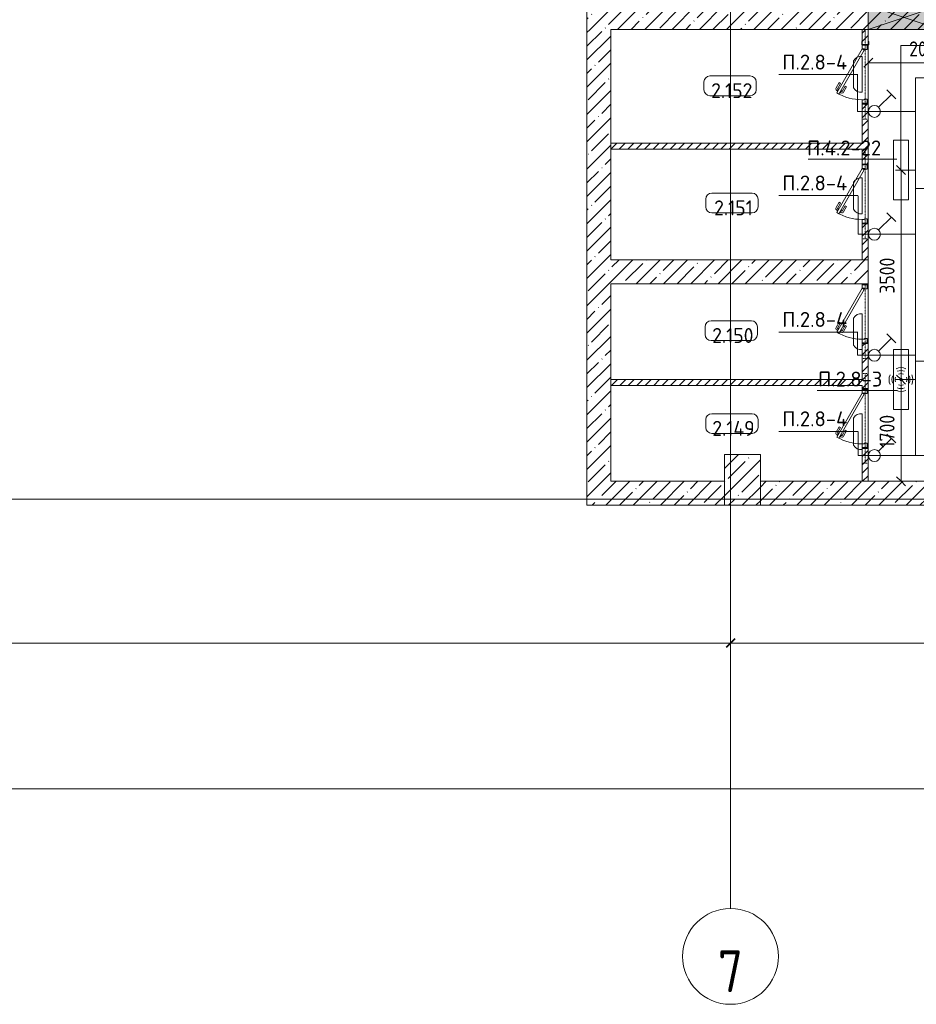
# Model space of a CAD drawing. Header units: millimetres. Extents: x -32229 to 288056, y -13689 to 125138.
# Tile 184 of 193: x 74730 to 89709, y -13689 to 2763. Entities that reach past the tile are written whole.
import ezdxf

# ---------------------------------------------------------------- set-up
doc = ezdxf.new("R2010")
doc.units = ezdxf.units.MM
doc.linetypes.add('3_ Штрих_ 1 х 1 мм', pattern=[2, 1, -1])
doc.linetypes.add('ADSK_Линия сетки', pattern=[25, 20, -2.5, 0, -2.5])
for name, color, linetype, lineweight in [('A-ANNO-DIMS', 7, 'Continuous', 9), ('A-ANNO-DIMS-200', 7, 'Continuous', 9), ('A-ANNO-NOTE', 7, 'Continuous', 18), ('A-AREA-IDEN', 7, 'Continuous', 9), ('A-DETL-THIN', 7, 'Continuous', 9), ('A-DOOR', 7, 'Continuous', 18), ('A-DOOR-FRAM', 7, 'Continuous', 9), ('A-FLOR', 7, 'Continuous', 18), ('A-GLAZ', 7, 'Continuous', 18), ('A-WALL', 7, 'Continuous', 18), ('A-WALL-PATT', 7, 'Continuous', 40), ('G-ANNO-TEXT', 7, 'Continuous', 9), ('I-WALL', 7, 'Continuous', 18), ('S-BEAM', 7, 'Continuous', 18), ('S-COLS', 7, 'Continuous', 18), ('S-GRID', 7, 'Continuous', 9), ('S-GRID-IDEN', 7, 'Continuous', 9)]:
    doc.layers.add(name, color=color, linetype=linetype, lineweight=lineweight)
doc.layers.add('A-DETL', color=7, linetype='Continuous', lineweight=9, true_color=0x00a600)
doc.styles.add('GOST Common_2', font='GOST_Common.ttf', dxfattribs={"width": 0.9, "height": 700})
doc.styles.add('GOST Common_3', font='GOST_Common.ttf', dxfattribs={"width": 0.9, "height": 250})
doc.styles.add('GOST Common_4', font='GOST_Common.ttf', dxfattribs={"height": 250})
doc.styles.add('GOST Common_5', font='GOST_Common.ttf', dxfattribs={"width": 0.9, "height": 700})
doc.styles.add('ISOCPEUR', font='isocpeur.ttf', dxfattribs={"height": 250})
doc.dimstyles.new('ADSK_Основной_3_5_мм', dxfattribs={"dimscale": 304.8, "dimtxt": 704.000497, "dimasz": 0.492126, "dimexe": 0.984252, "dimexo": 0.984252, "dimgap": 0.19685, "dimtad": 1, "dimdec": 0, "dimdsep": 46, "dimtxsty": 'GOST Common_5', "dimblk1": 'OBLIQUE', "dimblk2": 'OBLIQUE', "dimsah": 1, "dimcen": 0.09, "dimdle": 0.984252, "dimazin": 2, "dimtfac": 1, "dimtdec": 4, "dimtix": 1, "dimtmove": 0, "dimatfit": 3, "dimfxl": 1, "dimtvp": 1, "dimtolj": 1, "dimtzin": 0, "dimarcsym": 2})
doc.dimstyles.new('ГОСТ_2_5_мм2_1', dxfattribs={"dimscale": 304.8, "dimtxt": 251.428749, "dimasz": 0.492126, "dimexe": 0.492126, "dimexo": 0.656168, "dimgap": 0.098425, "dimtad": 1, "dimdec": 0, "dimdsep": 46, "dimtxsty": 'GOST Common_3', "dimblk1": 'OBLIQUE', "dimblk2": 'OBLIQUE', "dimsah": 1, "dimcen": 0.09, "dimazin": 2, "dimtfac": 1, "dimtdec": 4, "dimtix": 1, "dimtmove": 0, "dimatfit": 3, "dimfxl": 1, "dimtvp": 1, "dimtolj": 1, "dimtzin": 0, "dimarcsym": 2})
pattern_1 = [(45, (0, 0), (-70.71068, 70.71068), [])]
pattern_2 = [(45, (0, 0), (-228.0985, 228.0985), []), (45, (228.1, 0), (-228.0985, 228.0985), [403.225, -80.645, 6.706, -73.939])]

# ---------------------------------------------------------------- blocks, each defined once
blk = doc.blocks.new('АР_Дверь однопольная - 1000х2100h_850__Кладовая-4711580--02 ЭО')
at = {"layer": 'A-DOOR', "color": 253, "lineweight": 13, "true_color": 0xaaaaaa}
for p, q in [((-311, 475), (-331, 440)), ((-331, 440), (405, 15)), ((425, 50), (-311, 475)), ((405, 15), (425, 50))]:
    blk.add_line(p, q, dxfattribs=at)
at = {"layer": 'A-DOOR', "color": 253, "lineweight": 5, "true_color": 0xaaaaaa}
for p, q in [((-309, 428), (-313, 421)), ((-313, 421), (-270, 396)), ((-303, 415), (-309, 404)), ((-209, 312), (-298, 363)), ((-289, 463), (-285, 469)), ((-281, 402), (-287, 392)), ((-285, 469), (-242, 444)), ((-196, 334), (-285, 385)), ((-275, 463), (-269, 474)), ((-270, 396), (-266, 403)), ((-253, 451), (-247, 461)), ((-242, 444), (-246, 438)), ((-151, 412), (-240, 463)), ((-139, 433), (-228, 485)), ((-196, 334), (-209, 312)), ((-151, 412), (-139, 433))]:
    blk.add_line(p, q, dxfattribs=at)
for centre, radius, start, end in [((425, 50), 850, 150, 180), ((-283, 389), 30, 150, 240), ((-283, 389), 4.99, 150, 240), ((-243, 459), 30, 60, 150), ((-243, 459), 4.99, 60, 150)]:
    blk.add_arc(centre, radius, start, end, dxfattribs=at)
at = {"layer": 'A-DOOR-FRAM', "color": 253, "lineweight": 13, "true_color": 0xaaaaaa}
for p, q in [((-485, 50), (-500, 50)), ((-425, 50), (-485, 50)), ((-485, 50), (-485, -30)), ((-425, 10), (-425, 50)), ((-415, 10), (-425, 10)), ((-415, -30), (-415, 10)), ((425, 10), (415, 10)), ((415, 10), (415, -30)), ((485, 50), (425, 50)), ((425, 50), (425, 10)), ((485, -30), (485, 50)), ((485, 50), (500, 50)), ((-485, -30), (-500, -30)), ((-485, -30), (-415, -30)), ((415, -30), (485, -30)), ((485, -30), (500, -30))]:
    blk.add_line(p, q, dxfattribs=at)
blk = doc.blocks.new('АР_Дверь однопольная - 1000х2100h_850__Кладовая-4711548--02 ЭО')
at = {"layer": 'A-DOOR', "color": 253, "lineweight": 13, "true_color": 0xaaaaaa}
for p, q in [((-311, 475), (-331, 440)), ((-331, 440), (405, 15)), ((425, 50), (-311, 475)), ((405, 15), (425, 50))]:
    blk.add_line(p, q, dxfattribs=at)
at = {"layer": 'A-DOOR', "color": 253, "lineweight": 5, "true_color": 0xaaaaaa}
for p, q in [((-309, 428), (-313, 421)), ((-313, 421), (-270, 396)), ((-303, 415), (-309, 404)), ((-209, 312), (-298, 363)), ((-289, 463), (-285, 469)), ((-281, 402), (-287, 392)), ((-285, 469), (-242, 444)), ((-196, 334), (-285, 385)), ((-275, 463), (-269, 474)), ((-270, 396), (-266, 403)), ((-253, 451), (-247, 461)), ((-242, 444), (-246, 438)), ((-151, 412), (-240, 463)), ((-139, 433), (-228, 485)), ((-196, 334), (-209, 312)), ((-151, 412), (-139, 433))]:
    blk.add_line(p, q, dxfattribs=at)
for centre, radius, start, end in [((425, 50), 850, 150, 180), ((-283, 389), 30, 150, 240), ((-283, 389), 4.99, 150, 240), ((-243, 459), 30, 60, 150), ((-243, 459), 4.99, 60, 150)]:
    blk.add_arc(centre, radius, start, end, dxfattribs=at)
at = {"layer": 'A-DOOR-FRAM', "color": 253, "lineweight": 13, "true_color": 0xaaaaaa}
for p, q in [((-485, 50), (-500, 50)), ((-425, 50), (-485, 50)), ((-485, 50), (-485, -30)), ((-425, 10), (-425, 50)), ((-415, 10), (-425, 10)), ((-415, -30), (-415, 10)), ((425, 10), (415, 10)), ((415, 10), (415, -30)), ((485, 50), (425, 50)), ((425, 50), (425, 10)), ((485, -30), (485, 50)), ((485, 50), (500, 50)), ((-485, -30), (-500, -30)), ((-485, -30), (-415, -30)), ((415, -30), (485, -30)), ((485, -30), (500, -30))]:
    blk.add_line(p, q, dxfattribs=at)
blk = doc.blocks.new('АР_Дверь однопольная - 1000х2100h_850__Кладовая-6079235--02 ЭО')
at = {"layer": 'A-DOOR', "color": 253, "lineweight": 13, "true_color": 0xaaaaaa}
for p, q in [((-311, 475), (-331, 440)), ((-331, 440), (405, 15)), ((425, 50), (-311, 475)), ((405, 15), (425, 50))]:
    blk.add_line(p, q, dxfattribs=at)
at = {"layer": 'A-DOOR', "color": 253, "lineweight": 5, "true_color": 0xaaaaaa}
for p, q in [((-309, 428), (-313, 421)), ((-313, 421), (-270, 396)), ((-303, 415), (-309, 404)), ((-209, 312), (-298, 363)), ((-289, 463), (-285, 469)), ((-281, 402), (-287, 392)), ((-285, 469), (-242, 444)), ((-196, 334), (-285, 385)), ((-275, 463), (-269, 474)), ((-270, 396), (-266, 403)), ((-253, 451), (-247, 461)), ((-242, 444), (-246, 438)), ((-151, 412), (-240, 463)), ((-139, 433), (-228, 485)), ((-196, 334), (-209, 312)), ((-151, 412), (-139, 433))]:
    blk.add_line(p, q, dxfattribs=at)
for centre, radius, start, end in [((425, 50), 850, 150, 180), ((-283, 389), 30, 150, 240), ((-283, 389), 4.99, 150, 240), ((-243, 459), 30, 60, 150), ((-243, 459), 4.99, 60, 150)]:
    blk.add_arc(centre, radius, start, end, dxfattribs=at)
at = {"layer": 'A-DOOR-FRAM', "color": 253, "lineweight": 13, "true_color": 0xaaaaaa}
for p, q in [((-485, 50), (-500, 50)), ((-425, 50), (-485, 50)), ((-485, 50), (-485, -30)), ((-425, 10), (-425, 50)), ((-415, 10), (-425, 10)), ((-415, -30), (-415, 10)), ((425, 10), (415, 10)), ((415, 10), (415, -30)), ((485, 50), (425, 50)), ((425, 50), (425, 10)), ((485, -30), (485, 50)), ((485, 50), (500, 50)), ((-485, -30), (-500, -30)), ((-485, -30), (-415, -30)), ((415, -30), (485, -30)), ((485, -30), (500, -30))]:
    blk.add_line(p, q, dxfattribs=at)
blk = doc.blocks.new('АР_Отверстие прямоугольное - ОВВ-4239225--02 ЭО')
at = {"layer": 'A-GLAZ', "lineweight": 13, "true_color": 0xf0f0f0}
blk.add_hatch(color=7, dxfattribs=at).paths.add_polyline_path([(-475, 200), (-475, -200), (725, -200), (725, 200), (286, 200)])
at = {"layer": 'A-GLAZ', "color": 253, "lineweight": 5, "true_color": 0xaaaaaa}
for p, q in [((725, 200), (-475, -200)), ((-475, 200), (725, -200))]:
    blk.add_line(p, q, dxfattribs=at)
at = {"layer": 'A-GLAZ', "color": 253, "lineweight": 13, "true_color": 0xaaaaaa}
for p, q in [((725, 200), (-475, 200)), ((-475, 200), (-475, -200)), ((-475, 200), (-475, -200)), ((725, -200), (725, 200)), ((725, 200), (725, -200)), ((-475, -200), (725, -200))]:
    blk.add_line(p, q, dxfattribs=at)
blk = doc.blocks.new('АР_Перемычка - 100_Уx1_75x5__Оп_250_125x80x5_-250_-6370392--02 ЭО')
at = {"layer": 'S-BEAM', "color": 9, "linetype": '3_ Штрих_ 1 х 1 мм', "lineweight": 15, "true_color": 0xc4c4c4}
for p, q in [((-750, 50), (-750, -50)), ((750, 50), (750, -50)), ((-750, 0), (750, 0))]:
    blk.add_line(p, q, dxfattribs=at)
blk = doc.blocks.new('АР_Перемычка - 100_Уx1_75x5__250-250-6683530--02 ЭО')
at = {"layer": 'S-BEAM', "color": 9, "linetype": '3_ Штрих_ 1 х 1 мм', "lineweight": 15, "true_color": 0xc4c4c4}
for p, q in [((-750, 50), (-750, -50)), ((750, 50), (750, -50)), ((-750, 0), (750, 0))]:
    blk.add_line(p, q, dxfattribs=at)
blk = doc.blocks.new('АР_Перемычка - 100_Уx1_75x5__Оп_250-0_125x80x5_-6370712--02 ЭО')
at = {"layer": 'S-BEAM', "color": 9, "linetype": '3_ Штрих_ 1 х 1 мм', "lineweight": 15, "true_color": 0xc4c4c4}
for p, q in [((-750, 50), (-750, -50)), ((500, 50), (500, -50)), ((-750, 0), (500, 0))]:
    blk.add_line(p, q, dxfattribs=at)
blk = doc.blocks.new('АР_Фахверк_ _Швеллер полки параллельные_ - 12П-5787732--02 ЭО')
at = {"layer": 'S-COLS', "lineweight": 15, "true_color": 0xaaaaaa}
blk.add_hatch(color=253, dxfattribs=at).paths.add_polyline_path([(35, -60), (35, -52), (-12, -52), (-12, 52), (35, 52), (35, 60), (-17, 60), (-17, -60)])
at = {"layer": 'S-COLS', "color": 253, "lineweight": 15, "true_color": 0xaaaaaa}
for p, q in [((35, 60), (-17, 60)), ((-17, 60), (-17, -60)), ((-12, -52), (-12, 52)), ((-12, 52), (35, 52)), ((35, 52), (35, 60)), ((-17, -60), (35, -60)), ((35, -52), (-12, -52)), ((35, -60), (35, -52))]:
    blk.add_line(p, q, dxfattribs=at)
blk = doc.blocks.new('Наметкина 10_РД_АР_П_rvt-1--02 ЭО')
at = {"layer": 'A-WALL-PATT', "lineweight": 5, "true_color": 0xaaaaaa}
h = blk.add_hatch(dxfattribs=at)
h.set_pattern_fill('FP_3', color=253, style=0, pattern_type=2)
h.set_pattern_definition(pattern_2)
h.paths.add_polyline_path([(84505, 2600), (84505, 30150), (84205, 30150), (84205, 2600)])
h = blk.add_hatch(dxfattribs=at)
h.set_pattern_fill('FP_3', color=253, style=0, pattern_type=2)
h.set_pattern_definition(pattern_2)
h.paths.add_polyline_path([(92555, 2600), (94955, 2600), (94955, 3000), (84505, 3000), (84505, 2600), (91655, 2600)])
h = blk.add_hatch(dxfattribs=at)
h.set_pattern_fill('FP_3', color=253, style=0, pattern_type=2)
h.set_pattern_definition(pattern_2)
h.paths.add_polyline_path([(84205, -4950), (84605, -4950), (84605, 2600), (84205, 2600)])
h = blk.add_hatch(dxfattribs=at)
h.set_pattern_fill('FP_2', color=253, style=0, pattern_type=2)
h.set_pattern_definition(pattern_1)
h.paths.add_polyline_path([(88905, -1250), (88905, -650), (88805, -650), (88805, -1250)])
h.paths.add_polyline_path([(88905, 350), (88905, 1350), (88805, 1350), (88805, 350)])
h.paths.add_polyline_path([(88905, 2350), (88905, 2600), (88805, 2600), (88805, 2350), (88905, 2350)])
h = blk.add_hatch(dxfattribs=at)
h.set_pattern_fill('FP_2', color=253, style=0, pattern_type=2)
h.set_pattern_definition(pattern_1)
h.paths.add_polyline_path([(88805, 600), (88805, 700), (84605, 700), (84605, 600), (88045, 600)])
h = blk.add_hatch(dxfattribs=at)
h.set_pattern_fill('FP_3', color=253, style=0, pattern_type=2)
h.set_pattern_definition(pattern_2)
h.paths.add_polyline_path([(88045, -1650), (88905, -1650), (88905, -1250), (84605, -1250), (84605, -1650), (85445, -1650)])
h = blk.add_hatch(dxfattribs=at)
h.set_pattern_fill('FP_2', color=253, style=0, pattern_type=2)
h.set_pattern_definition(pattern_1)
h.paths.add_polyline_path([(88905, -4950), (88905, -4400), (88805, -4400), (88805, -4950)])
h.paths.add_polyline_path([(88805, -3400), (88905, -3400), (88905, -2650), (88805, -2650), (88805, -3350)])
h = blk.add_hatch(dxfattribs=at)
h.set_pattern_fill('FP_2', color=253, style=0, pattern_type=2)
h.set_pattern_definition(pattern_1)
h.paths.add_polyline_path([(88805, -3350), (88805, -3250), (84605, -3250), (84605, -3350), (88045, -3350)])
h = blk.add_hatch(dxfattribs=at)
h.set_pattern_fill('FP_3', color=253, style=0, pattern_type=2)
h.set_pattern_definition(pattern_2)
h.paths.add_polyline_path([(86505, -5350), (86505, -4950), (84205, -4950), (84205, -5350), (85445, -5350)])
h = blk.add_hatch(dxfattribs=at)
h.set_pattern_fill('FP_3', color=253, style=0, pattern_type=2)
h.set_pattern_definition(pattern_2)
h.paths.add_polyline_path([(91005, -5350), (91005, -4950), (87105, -4950), (87105, -5350), (90644, -5350)])
at = {"layer": 'S-COLS', "lineweight": 5, "true_color": 0xaaaaaa}
h = blk.add_hatch(dxfattribs=at)
h.set_pattern_fill('FP_3', color=253, style=0, pattern_type=2)
h.set_pattern_definition(pattern_2)
h.paths.add_polyline_path([(87105, -5350), (87105, -4500), (86505, -4500), (86505, -5350)])
at = {"layer": 'A-FLOR', "color": 253, "lineweight": 13, "true_color": 0xaaaaaa}
for p, q in [((88905, 2600), (88905, 2350)), ((88905, 2346), (88905, 1350)), ((88905, 1350), (88905, 2346)), ((88905, 1350), (88905, 543)), ((88905, 350), (88905, -650)), ((88905, -650), (88905, 350)), ((88905, -1650), (88905, -2650)), ((88905, -2650), (88905, -1650)), ((88905, -3400), (88905, -4400)), ((88905, -4400), (88905, -3400))]:
    blk.add_line(p, q, dxfattribs=at)
at = {"layer": 'A-WALL', "color": 253, "lineweight": 13, "true_color": 0xaaaaaa}
for p, q in [((84205, 30150), (84205, 2600)), ((84205, 2600), (84205, -4950)), ((84605, 2600), (88905, 2600)), ((84605, -1250), (84605, 2600)), ((88905, 2600), (90105, 2600)), ((88905, -1250), (84605, -1250)), ((88905, -1650), (88905, -1250)), ((84605, -4950), (84605, -1650)), ((84605, -1650), (88905, -1650)), ((84205, -4950), (84205, -5350)), ((86505, -4950), (84605, -4950)), ((86505, -5350), (86505, -4950)), ((91005, -4950), (87105, -4950)), ((87105, -4950), (87105, -5350)), ((84205, -5350), (86505, -5350)), ((87105, -5350), (91005, -5350))]:
    blk.add_line(p, q, dxfattribs=at)
at = {"layer": 'I-WALL', "color": 253, "lineweight": 13, "true_color": 0xaaaaaa}
for p, q in [((88805, 2600), (88805, 2350)), ((88905, 2600), (88805, 2600)), ((88905, 2350), (88905, 2600)), ((88805, 1350), (88805, 700)), ((88905, 1350), (88805, 1350)), ((88905, 350), (88905, 1350)), ((88805, 700), (84605, 700)), ((84605, 700), (84605, 600)), ((84605, 600), (88805, 600)), ((88805, 600), (88805, 350)), ((88805, 350), (88905, 350)), ((88805, -650), (88805, -1250)), ((88905, -650), (88805, -650)), ((88905, -1250), (88905, -650)), ((88805, -1250), (88905, -1250)), ((88805, -2650), (88805, -3250)), ((88905, -2650), (88805, -2650)), ((88905, -3400), (88905, -2650)), ((88805, -3250), (84605, -3250)), ((84605, -3250), (84605, -3350)), ((84605, -3350), (88805, -3350)), ((88805, -3350), (88805, -3400)), ((88805, -3400), (88905, -3400)), ((88805, -4400), (88805, -4950)), ((88905, -4400), (88805, -4400)), ((88905, -4950), (88905, -4400)), ((88805, -4950), (88905, -4950))]:
    blk.add_line(p, q, dxfattribs=at)
at = {"layer": 'S-COLS', "color": 253, "lineweight": 15, "true_color": 0xaaaaaa}
for p, q in [((87105, -4500), (86505, -4500)), ((86505, -4500), (86505, -5350)), ((87105, -5350), (87105, -4500)), ((86505, -5350), (87105, -5350))]:
    blk.add_line(p, q, dxfattribs=at)
at = {"layer": 'A-DOOR', "color": 253, "lineweight": 13, "true_color": 0xaaaaaa, "rotation": 90}
for name, p in [('АР_Дверь однопольная - 1000х2100h_850__Кладовая-6079235--02 ЭО', (88855, 1850)), ('АР_Дверь однопольная - 1000х2100h_850__Кладовая-4711580--02 ЭО', (88855, -150)), ('АР_Дверь однопольная - 1000х2100h_850__Кладовая-4711548--02 ЭО', (88855, -2150)), ('АР_Дверь однопольная - 1000х2100h_850__Кладовая-4711580--02 ЭО', (88855, -3900))]:
    blk.add_blockref(name, p, dxfattribs=at)
at = {"layer": 'A-GLAZ', "color": 253, "lineweight": 13, "true_color": 0xaaaaaa, "rotation": 180}
blk.add_blockref('АР_Отверстие прямоугольное - ОВВ-4239225--02 ЭО', (89630, 2800), dxfattribs=at)
at = {"layer": 'S-BEAM', "color": 253, "lineweight": 13, "true_color": 0xaaaaaa, "rotation": 90}
for name, p in [('АР_Перемычка - 100_Уx1_75x5__Оп_250_125x80x5_-250_-6370392--02 ЭО', (88855, 1850)), ('АР_Перемычка - 100_Уx1_75x5__250-250-6683530--02 ЭО', (88855, -150)), ('АР_Перемычка - 100_Уx1_75x5__Оп_250-0_125x80x5_-6370712--02 ЭО', (88855, -2150)), ('АР_Перемычка - 100_Уx1_75x5__250-250-6683530--02 ЭО', (88855, -3900))]:
    blk.add_blockref(name, p, dxfattribs=at)
at = {"layer": 'S-COLS', "color": 253, "lineweight": 13, "true_color": 0xaaaaaa, "rotation": 90.00000000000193}
blk.add_blockref('АР_Фахверк_ _Швеллер полки параллельные_ - 12П-5787732--02 ЭО', (88856, 2362), dxfattribs=at)
blk = doc.blocks.new('Ось сетки - Круг_Ø8 мм-6577--02 ЭО')
at = {"layer": 'S-GRID-IDEN', "color": 253, "true_color": 0xaaaaaa}
for start, end in [(360, 180), (180, 360)]:
    blk.add_arc((0, 0), 4, start, end, dxfattribs=at)
blk = doc.blocks.new('Марка помещения 2 - Марка помещения 2-1605974--02 ЭО')
at = {"layer": 'A-AREA-IDEN', "color": 253, "true_color": 0xaaaaaa}
for p, q in [((-1.797, 0.841), (1.569, 0.841)), ((-2.297, -0.309), (-2.297, 0.341)), ((2.069, 0.341), (2.069, -0.309)), ((1.569, -0.809), (-1.797, -0.809))]:
    blk.add_line(p, q, dxfattribs=at)
for centre, start, end in [((-1.797, 0.341), 90, 180), ((1.569, 0.341), 0, 90), ((-1.797, -0.309), 180, 270), ((1.569, -0.309), 270, 360)]:
    blk.add_arc(centre, 0.5, start, end, dxfattribs=at)
blk = doc.blocks.new('DIMBLOCK282--02 ЭО')
at = {"layer": 'A-ANNO-DIMS-200'}
for p, q in [((89359, 250), (89603, 250)), ((89453, 250), (89359, 250)), ((89453, 250), (89378, 325)), ((89453, 250), (89453, -3250)), ((89453, 250), (89528, 175)), ((89359, -3250), (89603, -3250)), ((89453, -3250), (89359, -3250)), ((89453, -3250), (89378, -3175)), ((89453, -3250), (89528, -3325))]:
    blk.add_line(p, q, dxfattribs=at)
at = {"layer": 'A-ANNO-DIMS-200', "color": 0, "insert": (89096, -1815), "char_height": 250, "width": 756.84, "attachment_point": 1, "rotation": 90, "line_spacing_factor": 1.022761, "style": 'GOST Common_3'}
blk.add_mtext('3500', dxfattribs=at)
blk = doc.blocks.new('_Oblique')
at = {"color": 0, "linetype": 'ByBlock', "lineweight": -2}
blk.add_line((-0.5, -0.5), (0.5, 0.5), dxfattribs=at)
blk = doc.blocks.new('DIMBLOCK283--02 ЭО')
at = {"layer": 'A-ANNO-DIMS-200'}
for p, q in [((89359, -3250), (89603, -3250)), ((89453, -3250), (89359, -3250)), ((89453, -3250), (89378, -3175)), ((89453, -3250), (89453, -4950)), ((89453, -3250), (89528, -3325)), ((89453, -4950), (89378, -4875)), ((89359, -4950), (89603, -4950)), ((89453, -4950), (89359, -4950)), ((89453, -4950), (89528, -5025))]:
    blk.add_line(p, q, dxfattribs=at)
at = {"layer": 'A-ANNO-DIMS-200', "color": 0, "insert": (89096, -4392), "char_height": 250, "width": 700.59, "attachment_point": 1, "rotation": 90, "line_spacing_factor": 1.022761, "style": 'GOST Common_3'}
blk.add_mtext('1700', dxfattribs=at)
blk = doc.blocks.new('DIMBLOCK284--02 ЭО')
at = {"layer": 'A-ANNO-DIMS-200'}
for p, q in [((88905, 1950), (88905, 2194)), ((90905, 1950), (90905, 2194)), ((88905, 2044), (88830, 1969)), ((88905, 2044), (88980, 2119)), ((88905, 2044), (90905, 2044)), ((88905, 2044), (88905, 1950)), ((90905, 2044), (90830, 1969)), ((90905, 2044), (90980, 2119)), ((90905, 2044), (90905, 1950))]:
    blk.add_line(p, q, dxfattribs=at)
at = {"layer": 'A-ANNO-DIMS-200', "color": 0, "insert": (89590, 2400), "char_height": 250, "width": 756.84, "attachment_point": 1, "line_spacing_factor": 1.022761, "style": 'GOST Common_3'}
blk.add_mtext('2000', dxfattribs=at)
blk = doc.blocks.new('DIMBLOCK425--02 ЭО')
at = {"layer": 'A-ANNO-DIMS-200', "color": 8, "true_color": 0x808080}
for p, q in [((43435, -7846), (43435, -7352)), ((86605, -7846), (86605, -7352)), ((43435, -7652), (86605, -7652)), ((43435, -7652), (43435, -7846)), ((86605, -7652), (86605, -7846))]:
    blk.add_line(p, q, dxfattribs=at)
at = {"layer": 'A-ANNO-DIMS-200', "color": 8, "lineweight": 40, "true_color": 0x808080}
for p, q in [((43435, -7652), (43360, -7727)), ((43435, -7652), (43510, -7577)), ((86605, -7652), (86530, -7727)), ((86605, -7652), (86680, -7577))]:
    blk.add_line(p, q, dxfattribs=at)
at = {"layer": 'A-ANNO-DIMS-200', "color": 0, "insert": (63952, -6677), "char_height": 700, "width": 2563.04, "attachment_point": 1, "line_spacing_factor": 1.022761, "style": 'GOST Common_5'}
blk.add_mtext('43170', dxfattribs=at)
blk = doc.blocks.new('DIMBLOCK426--02 ЭО')
at = {"layer": 'A-ANNO-DIMS-200', "color": 8, "true_color": 0x808080}
for p, q in [((86605, -7846), (86605, -7352)), ((107905, -7846), (107905, -7352)), ((86605, -7652), (107905, -7652)), ((86605, -7652), (86605, -7846)), ((107905, -7652), (107905, -7846))]:
    blk.add_line(p, q, dxfattribs=at)
at = {"layer": 'A-ANNO-DIMS-200', "color": 8, "lineweight": 40, "true_color": 0x808080}
for p, q in [((86605, -7652), (86530, -7727)), ((86605, -7652), (86680, -7577)), ((107905, -7652), (107830, -7727)), ((107905, -7652), (107980, -7577))]:
    blk.add_line(p, q, dxfattribs=at)
at = {"layer": 'A-ANNO-DIMS-200', "color": 0, "insert": (96217, -6677), "char_height": 700, "width": 2491.45, "attachment_point": 1, "line_spacing_factor": 1.022761, "style": 'GOST Common_5'}
blk.add_mtext('21300', dxfattribs=at)
blk = doc.blocks.new('DIMBLOCK428--02 ЭО')
at = {"layer": 'A-ANNO-DIMS-200', "color": 8, "true_color": 0x808080}
for p, q in [((-21665, -10282), (-21665, -9788)), ((126705, -10282), (126705, -9788)), ((-21965, -10088), (127005, -10088)), ((-21665, -10088), (-21665, -10282)), ((126705, -10088), (126705, -10282))]:
    blk.add_line(p, q, dxfattribs=at)
at = {"layer": 'A-ANNO-DIMS-200', "color": 8, "lineweight": 40, "true_color": 0x808080}
for p, q in [((-21665, -10088), (-21590, -10013)), ((126705, -10088), (126780, -10013)), ((-21665, -10088), (-21740, -10163)), ((126705, -10088), (126630, -10163))]:
    blk.add_line(p, q, dxfattribs=at)
at = {"layer": 'A-ANNO-DIMS-200', "color": 0, "insert": (51232, -9114), "char_height": 700, "width": 3092.83, "attachment_point": 1, "line_spacing_factor": 1.022761, "style": 'GOST Common_5'}
blk.add_mtext('148370', dxfattribs=at)

msp = doc.modelspace()

# ---------------------------------------------------------------- linework, layer by layer
at = {"layer": 'A-ANNO-NOTE', "color": 5, "lineweight": 9, "true_color": 0x0000ff}
for p, q in [((88806.1, 2148.6), (88806.1, 1551.4)), ((88658.8, 1624.1), (88658.8, 2075.9)), ((89078.8, 1300.7), (89292.9, 1514.8)), ((89218.8, 1588.9), (89367, 1440.7)), ((88658.8, -405.9), (88658.8, 45.9)), ((88806.1, 118.6), (88806.1, -478.6)), ((89218.8, -462.5), (89367, -610.7)), ((89078.8, -750.7), (89292.9, -536.6)), ((88658.8, -2675.9), (88658.8, -2224.1)), ((88806.1, -2151.4), (88806.1, -2748.6)), ((89078.8, -2774.3), (89292.9, -2560.2)), ((89218.8, -2486.1), (89367, -2634.3)), ((89326, -3750), (89326, -2750)), ((89326, -2750), (89578.6, -2750)), ((89578.6, -2750), (89578.6, -3750)), ((89578.6, -3750), (89326, -3750)), ((88658.8, -4345.9), (88658.8, -3894.1)), ((88806.1, -3821.4), (88806.1, -4418.6)), ((89078.8, -4449.3), (89292.9, -4235.2)), ((89218.8, -4161.1), (89367, -4309.3))]:
    msp.add_line(p, q, dxfattribs=at)
at = {"layer": 'A-ANNO-NOTE', "color": 1, "lineweight": 9, "true_color": 0xff0000}
for p, q in [((89326, -250), (89326, 750)), ((89326, 750), (89578.6, 750)), ((89578.6, 750), (89578.6, -250)), ((89578.6, -250), (89326, -250))]:
    msp.add_line(p, q, dxfattribs=at)
at = {"layer": 'A-ANNO-NOTE', "color": 5, "lineweight": 9, "true_color": 0x0000ff}
for centre, radius in [((89008.1, 1230), 100), ((89008.1, -821.4), 100), ((89008.1, -2845), 100), ((89451.5, -3250), 20), ((89452.4, -3249.1), 20), ((89452.4, -3250.9), 20), ((89453.3, -3250), 20), ((89008.1, -4520), 100)]:
    msp.add_circle(centre, radius, dxfattribs=at)
for centre, radius, start, end in [((88784, 2007.6), 142.7, 81.09008, 151.42088), ((88784, 1692.4), 142.7, 208.57912, 278.90992), ((88784, -22.4), 142.7, 81.09008, 151.42088), ((88784, -337.6), 142.7, 208.57912, 278.90992), ((88784, -2292.4), 142.7, 81.09008, 151.42088), ((88784, -2607.6), 142.7, 208.57912, 278.90992), ((89452.4, -3250.9), 199.6, 66, 114), ((89452.4, -3250.9), 151.5, 66, 114), ((89453.3, -3250), 199.6, 156, 204), ((89453.3, -3250), 151.5, 156, 204), ((89453.3, -3250), 99.8, 156, 204), ((89452.4, -3250.9), 99.8, 66, 114), ((89451.5, -3250), 99.8, 336, 24), ((89451.5, -3250), 151.5, 336, 24), ((89451.5, -3250), 199.6, 336, 24), ((89452.4, -3249.1), 199.6, 246, 294), ((89452.4, -3249.1), 151.5, 246, 294), ((89452.4, -3249.1), 99.8, 246, 294), ((88784, -3962.4), 142.7, 81.09008, 151.42088), ((88784, -4277.6), 142.7, 208.57912, 278.90992)]:
    msp.add_arc(centre, radius, start, end, dxfattribs=at)
at = {"layer": 'A-DETL', "color": 1, "true_color": 0xff0000}
for p in [(95396.1, 2330), (89448.1, 249.8)]:
    msp.add_line(p, (89448.1, 2330), dxfattribs=at)
at = {"layer": 'A-DETL', "color": 5, "true_color": 0x0000ff}
for p, q in [((88725.3, 1850), (88725.3, 1230)), ((89694.7, -4520), (89694.7, 1790)), ((95968.1, 1790), (89694.7, 1790)), ((88725.3, 1230), (89694.7, 1230)), ((89694.7, 249.8), (89448.1, 249.8)), ((90175.3, -60), (89694.7, -60)), ((88735.3, -180), (88735.3, -821.4)), ((88735.3, -821.4), (89694.7, -821.4)), ((88725.3, -2465), (88725.3, -2845)), ((88725.3, -2845), (89694.7, -2845)), ((89694.7, -2944.8), (90175.3, -2944.8)), ((89694.7, -3250), (89452.2, -3250)), ((88735.3, -4120), (88735.3, -4520)), ((88735.3, -4520), (90175.3, -4520))]:
    msp.add_line(p, q, dxfattribs=at)
at = {"layer": 'A-DETL-THIN'}
for p, q in [((87413.4, 1844), (88733.4, 1844)), ((89384.7, 430), (87904.7, 430)), ((87413.4, -176), (88733.4, -176)), ((87413.4, -2456), (88733.4, -2456)), ((88053.4, -3431.9), (89393.4, -3431.9)), ((87413.4, -4116), (88733.4, -4116))]:
    msp.add_line(p, q, dxfattribs=at)
at = {"layer": 'S-GRID', "color": 253, "linetype": 'ADSK_Линия сетки', "true_color": 0xaaaaaa}
for p, q in [((86605.3, -12088.9), (86605.3, 125138.4)), ((129781.2, -5250), (-30593.4, -5250))]:
    msp.add_line(p, q, dxfattribs=at)

# ---------------------------------------------------------------- block references
at = {"lineweight": 5}
msp.add_blockref('Наметкина 10_РД_АР_П_rvt-1--02 ЭО', (0, 0), dxfattribs=at)
at = {"layer": 'A-AREA-IDEN', "color": 253, "true_color": 0xaaaaaa, "xscale": 199.9999999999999, "yscale": 199.9999999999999, "zscale": 199.9999999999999}
for p in [(86621.2, 1654.2), (86651.1, -304), (86639.1, -2436.2), (86651.1, -3988.4)]:
    msp.add_blockref('Марка помещения 2 - Марка помещения 2-1605974--02 ЭО', p, dxfattribs=at)
at = {"layer": 'S-GRID-IDEN', "color": 253, "true_color": 0xaaaaaa, "xscale": 199.9999999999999, "yscale": 199.9999999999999, "zscale": 199.9999999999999}
msp.add_blockref('Ось сетки - Круг_Ø8 мм-6577--02 ЭО', (86605.3, -12888.9), dxfattribs=at)

# ---------------------------------------------------------------- texts
at = {"layer": 'A-AREA-IDEN', "color": 253, "true_color": 0xaaaaaa, "char_height": 250, "attachment_point": 5, "line_spacing_factor": 1.022766, "style": 'GOST Common_4'}
for s, insert, width in [('\\pt100,200,300,400,500,600,700,800,900,1000,1100,1200,1300,1400,1500,1600,1700,1800,1900,2000,2100,2200,2300,2400,2500,2600,2700,2800,2900,3000,3100,3200;2.152', (86625.7, 1576.7), 780), ('\\pt100,200,300,400,500,600,700,800,900,1000,1100,1200,1300,1400,1500,1600,1700,1800,1900,2000,2100,2200,2300,2400,2500,2600,2700,2800,2900,3000,3100,3200;2.151', (86654.6, -381.5), 728), ('\\pt100,200,300,400,500,600,700,800,900,1000,1100,1200,1300,1400,1500,1600,1700,1800,1900,2000,2100,2200,2300,2400,2500,2600,2700,2800,2900,3000,3100,3200;2.150', (86643.6, -2513.7), 780), ('\\pt100,200,300,400,500,600,700,800,900,1000,1100,1200,1300,1400,1500,1600,1700,1800,1900,2000,2100,2200,2300,2400,2500,2600,2700,2800,2900,3000,3100,3200;2.149', (86654.6, -4065.8), 794)]:
    msp.add_mtext(s, dxfattribs=dict(at, insert=insert, width=width))
at = {"layer": 'G-ANNO-TEXT', "char_height": 250, "attachment_point": 1, "line_spacing_factor": 1.139951, "style": 'ISOCPEUR'}
for s, insert, width in [('\\pt600,1200,1800,2400,3000,3600,4200,4800,5400,6000,6600,7200,7800,8400,9000,9600,10200,10800,11400,12000,12600,13200,13800,14400,15000,15600,16200,16800,17400,18000,18600,19200;П.2.8-4', (87469, 2178.7), 1096.86), ('\\pt600,1200,1800,2400,3000,3600,4200,4800,5400,6000,6600,7200,7800,8400,9000,9600,10200,10800,11400,12000,12600,13200,13800,14400,15000,15600,16200,16800,17400,18000,18600,19200;П.4.2-22', (87882.8, 744.6), 1270.58), ('\\pt600,1200,1800,2400,3000,3600,4200,4800,5400,6000,6600,7200,7800,8400,9000,9600,10200,10800,11400,12000,12600,13200,13800,14400,15000,15600,16200,16800,17400,18000,18600,19200;П.2.8-4', (87469, 158.7), 1096.86), ('\\pt600,1200,1800,2400,3000,3600,4200,4800,5400,6000,6600,7200,7800,8400,9000,9600,10200,10800,11400,12000,12600,13200,13800,14400,15000,15600,16200,16800,17400,18000,18600,19200;П.2.8-4', (87469, -2121.3), 1096.86), ('\\pt600,1200,1800,2400,3000,3600,4200,4800,5400,6000,6600,7200,7800,8400,9000,9600,10200,10800,11400,12000,12600,13200,13800,14400,15000,15600,16200,16800,17400,18000,18600,19200;П.2.8-3', (88066.9, -3117.3), 1068.58), ('\\pt600,1200,1800,2400,3000,3600,4200,4800,5400,6000,6600,7200,7800,8400,9000,9600,10200,10800,11400,12000,12600,13200,13800,14400,15000,15600,16200,16800,17400,18000,18600,19200;П.2.8-4', (87469, -3781.3), 1096.86)]:
    msp.add_mtext(s, dxfattribs=dict(at, insert=insert, width=width))
at = {"layer": 'S-GRID-IDEN', "color": 253, "true_color": 0xaaaaaa, "insert": (86603.6, -13134.7), "char_height": 700, "width": 464.4, "attachment_point": 5, "line_spacing_factor": 1.022766, "style": 'GOST Common_2'}
msp.add_mtext('\\pt179.998,360.003,540.001,719.999,899.997,1080.002,1260,1439.998,1620.003,1800.001,1979.999,2159.997,2340.002,2520,2699.998,2880.003,3060.001,3239.999,3419.997,3600.002,3780,3959.998,4140.003,4320.001,4499.999,4679.997,4860.002,5040,5219.998,5400.003,5580.001,5759.999;7', dxfattribs=at)

# ---------------------------------------------------------------- dimensions: what is measured, and where the dimension line sits
at = {"layer": 'A-ANNO-DIMS'}
dim = msp.add_linear_dim(base=(90905.3, 2043.5), p1=(88905.3, 2149.6), p2=(90905.3, 2149.6), dimstyle='ГОСТ_2_5_мм2_1', override={"dimpost": '<>', "dimfxl": 2000}, dxfattribs=at)
dim.commit()
dim.dimension.update_dxf_attribs({"geometry": 'DIMBLOCK284--02 ЭО', "text_midpoint": (89905.3, 2198.5)})
for base, p1, p2, override, picture, middle in [((89452.6, -3250), (89558.7, 250), (89558.7, -3250), {"dimpost": '<>', "dimfxl": 3500}, 'DIMBLOCK282--02 ЭО', (89297.6, -1500)), ((89452.6, -4950), (89558.7, -3250), (89558.7, -4950), {"dimpost": '<>', "dimfxl": 1700.035751}, 'DIMBLOCK283--02 ЭО', (89297.6, -4100))]:
    dim = msp.add_linear_dim(base=base, p1=p1, p2=p2, angle=90, dimstyle='ГОСТ_2_5_мм2_1', override=override, dxfattribs=at)
    dim.commit()
    dim.dimension.update_dxf_attribs({"geometry": picture, "text_midpoint": middle})
at = {"layer": 'A-ANNO-DIMS', "color": 8, "true_color": 0x808080}
for base, p1, p2, override, picture, middle in [((86605.3, -7651.8), (43435.3, -7545.8), (86605.3, -7545.8), {"dimpost": '<>', "dimfxl": 43170}, 'DIMBLOCK425--02 ЭО', (65020.3, -7241.8)), ((107905.3, -7651.8), (86605.3, -7545.8), (107905.3, -7545.8), {"dimpost": '<>', "dimfxl": 21300}, 'DIMBLOCK426--02 ЭО', (97255.3, -7241.8)), ((126705.3, -10088.5), (-21664.7, -9982.4), (126705.3, -9982.4), {"dimpost": '<>', "dimfxl": 148370}, 'DIMBLOCK428--02 ЭО', (52520.3, -9678.5))]:
    dim = msp.add_linear_dim(base=base, p1=p1, p2=p2, dimstyle='ADSK_Основной_3_5_мм', override=override, dxfattribs=at)
    dim.commit()
    dim.dimension.update_dxf_attribs({"geometry": picture, "text_midpoint": middle})

doc.saveas('drawing.dxf')
